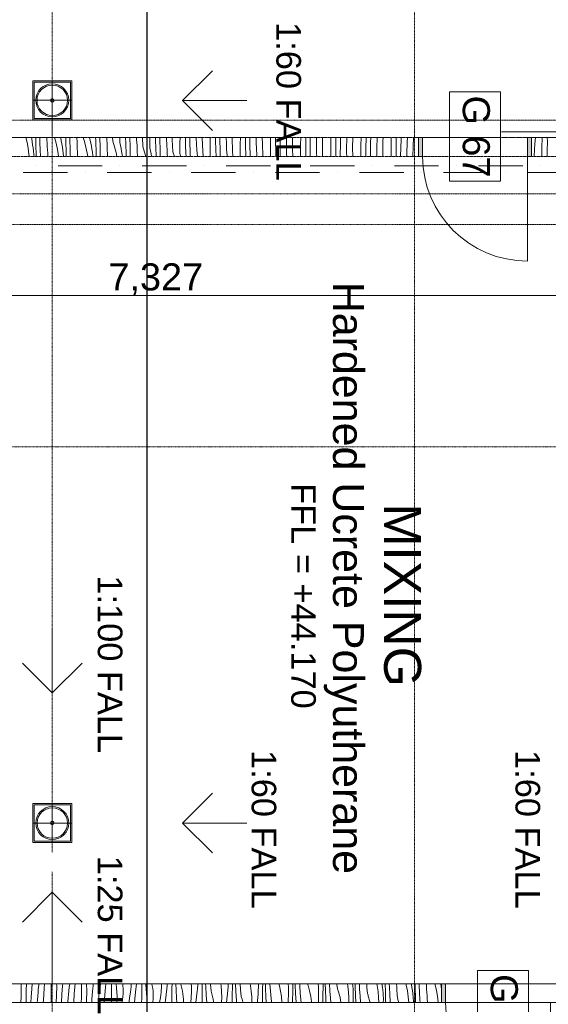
# Model space of a CAD drawing. Header units: millimetres. Extents: x 717341 to 1268805, y 442333 to 701713.
# Tile 20 of 81: x 865445 to 869658, y 580567 to 588422. Entities that reach past the tile are written whole.
import ezdxf

# ---------------------------------------------------------------- set-up
doc = ezdxf.new("R2010")
doc.units = ezdxf.units.MM
doc.linetypes.add('PDF_IMPORT', pattern=[1, 0.8, -0.2])
doc.layers.add('PDF2_Geometry', color=7, linetype='Continuous')
doc.layers.add('PDF2_Text', color=7, linetype='Continuous')
doc.layers.add('PDF2_Solid Fills', color=7, linetype='Continuous', true_color=0xffffff)
doc.styles.add('PDF Arial', font='arial.ttf')

msp = doc.modelspace()

# ---------------------------------------------------------------- hatches: boundary and pattern name
at = {"layer": 'PDF2_Solid Fills', "transparency": 33554559}
for points in [[(868624.5, 587482.2), (868656.6, 587482.2), (868656.6, 587332.1), (868624.5, 587332.1)], [(869524.5, 587332.1), (869492.5, 587332.1), (869492.5, 587482.2), (869524.5, 587482.2)], [(868808.1, 580730.2), (868840.1, 580730.2), (868840.1, 580580.2), (868808.1, 580580.2)]]:
    msp.add_hatch(color=256, dxfattribs=at).paths.add_polyline_path(points)

# ---------------------------------------------------------------- linework, layer by layer
at = {"layer": 'PDF2_Geometry', "linetype": 'PDF_IMPORT', "lineweight": 25, "ltscale": 0.188937}
msp.add_lwpolyline([(866459, 627010.3), (866459, 567365.1)], dxfattribs=at)
at = {"layer": 'PDF2_Geometry', "linetype": 'PDF_IMPORT', "lineweight": 15, "ltscale": 0.157481}
for points in [[(868591.5, 626167.8), (868591.5, 568200.3)], [(975343, 585014.3), (851015.6, 585014.3)]]:
    msp.add_lwpolyline(points, dxfattribs=at)
at = {"layer": 'PDF2_Geometry', "color": 8, "linetype": 'PDF_IMPORT', "lineweight": 9, "ltscale": 0.044449, "true_color": 0x6e6e6e}
for points in [[(865704.6, 587934), (865694.3, 605651.9)], [(865704.6, 581779), (865704.6, 587496.7)], [(865704.6, 581623.9), (865704.6, 575933.8)]]:
    msp.add_lwpolyline(points, dxfattribs=at)
at = {"layer": 'PDF2_Geometry', "color": 8, "lineweight": 9, "true_color": 0x6e6e6e}
for points in [[(867256.2, 587777.5), (866742.8, 587777.5), (866981.1, 588015.5), (866742.8, 587777.5), (866981.1, 587539.2), (866742.8, 587777.5)], [(865859.6, 587934), (865549.5, 587934), (865549.5, 587623.9), (865859.6, 587623.9)], [(865859.6, 587623.9), (865859.6, 587934), (865549.5, 587934), (865549.5, 587623.9)], [(865849.6, 587633.9), (865849.6, 587924), (865559.5, 587924), (865559.5, 587633.9)], [(865849.6, 587633.9), (865849.6, 587924), (865559.5, 587924), (865559.5, 587633.9)], [(865849.6, 587924), (865559.5, 587924), (865559.5, 587633.9), (865849.6, 587633.9)], [(865704.6, 587934), (865704.6, 587623.9)], [(865859.6, 587779), (865549.5, 587779)], [(865718.1, 587779), (865714.1, 587788.5), (865704.6, 587792.5), (865695.1, 587788.5), (865691.1, 587779), (865695.1, 587769.5), (865704.6, 587765.5), (865714.1, 587769.5)], [(865718.1, 587779), (865714.1, 587788.5), (865704.6, 587792.5), (865695.1, 587788.5), (865691.1, 587779), (865695.1, 587769.5), (865704.6, 587765.5), (865714.1, 587769.5)], [(865466.5, 583289.4), (865704.6, 583051), (865704.6, 583564.2), (865704.6, 583051)], [(867256.2, 582012.8), (866742.8, 582012.8), (866981.1, 581774.5), (866742.8, 582012.8), (866981.1, 582250.8), (866742.8, 582012.8)], [(865859.6, 581857.7), (865549.5, 581857.7), (865549.5, 582167.8), (865859.6, 582167.8)], [(865859.6, 581857.7), (865859.6, 582167.8), (865549.5, 582167.8), (865549.5, 581857.7)], [(865849.6, 582157.8), (865849.6, 581867.8), (865559.5, 581867.8), (865559.5, 582157.8)], [(865849.6, 581867.8), (865849.6, 582157.8), (865559.5, 582157.8), (865559.5, 581867.8)], [(865704.6, 582167.8), (865704.6, 581857.7)], [(865859.6, 582012.8), (865549.5, 582012.8)], [(865718.1, 582012.8), (865714.1, 582022.3), (865704.6, 582026.3), (865695.1, 582022.3), (865691.1, 582012.8), (865695.1, 582003), (865704.6, 581999), (865714.1, 582003)], [(865718.1, 582012.8), (865714.1, 582022.3), (865704.6, 582026.3), (865695.1, 582022.3), (865691.1, 582012.8), (865695.1, 582003), (865704.6, 581999), (865714.1, 582003)]]:
    msp.add_lwpolyline(points, close=True, dxfattribs=at)
for points in [[(865859.6, 587934), (865549.5, 587934)], [(865549.5, 587934), (865549.5, 587623.9)], [(865704.6, 587934), (865704.6, 587623.9)], [(865859.6, 587623.9), (865859.6, 587934)], [(865859.6, 587779), (865549.5, 587779)], [(865704.6, 587496.7), (865704.6, 587779)], [(865549.5, 587623.9), (865859.6, 587623.9)], [(865704.6, 583051), (865942.6, 583289.4)], [(865549.5, 581857.7), (865549.5, 582167.8)], [(865549.5, 582167.8), (865859.6, 582167.8)], [(865559.5, 581867.8), (865559.5, 582157.8)], [(865559.5, 582157.8), (865849.6, 582157.8)], [(865704.6, 581857.7), (865704.6, 582167.8)], [(865849.6, 582157.8), (865849.6, 581867.8)], [(865859.6, 582167.8), (865859.6, 581857.7)], [(865859.6, 582012.8), (865549.5, 582012.8)], [(865859.6, 581857.7), (865549.5, 581857.7)], [(865849.6, 581867.8), (865559.5, 581867.8)], [(865704.6, 580948.3), (865704.6, 581461.7), (865942.6, 581223.3), (865704.6, 581461.7), (865466.5, 581223.3), (865704.6, 581461.7)], [(865704.6, 581227.8), (865704.6, 580714.5)]]:
    msp.add_lwpolyline(points, dxfattribs=at)
at = {"layer": 'PDF2_Geometry', "lineweight": 15}
for points in [[(868871.6, 587847.5), (868871.6, 587133.8), (869277.5, 587133.8), (869277.5, 587847.5)], [(869094.9, 580837.7), (869094.9, 580124.1), (869500.5, 580124.1), (869500.5, 580837.7)]]:
    msp.add_lwpolyline(points, close=True, dxfattribs=at)
at = {"layer": 'PDF2_Geometry', "linetype": 'PDF_IMPORT', "lineweight": 9, "ltscale": 0.044449}
for points in [[(888252.5, 587619.4), (875323.7, 587619.4), (863098.7, 587619.4)], [(888252.5, 585014.3), (888252.5, 586789.2), (863098.7, 586789.2)]]:
    msp.add_lwpolyline(points, dxfattribs=at)
at = {"layer": 'PDF2_Geometry', "lineweight": 18}
for points in [[(869285.2, 587527.2), (872185.4, 587527.2)], [(862766.6, 586220.8), (862864.4, 586220.8), (870191.4, 586220.8), (873091.4, 586220.8), (873189.2, 586220.8)]]:
    msp.add_lwpolyline(points, dxfattribs=at)
at = {"layer": 'PDF2_Geometry', "linetype": 'PDF_IMPORT', "lineweight": 13, "ltscale": 0.91445}
for points in [[(874591.5, 587482.2), (862816.3, 587482.2)], [(862816.3, 587332.1), (874591.5, 587332.1)]]:
    msp.add_lwpolyline(points, dxfattribs=at)
at = {"layer": 'PDF2_Geometry', "linetype": 'PDF_IMPORT', "lineweight": 18, "ltscale": 0.044449}
for points in [[(874591.5, 587482.2), (863098.7, 587482.2)], [(874591.5, 587032.3), (863098.7, 587032.3)]]:
    msp.add_lwpolyline(points, dxfattribs=at)
at = {"layer": 'PDF2_Geometry', "lineweight": 20}
for points in [[(865519.5, 587332.1), (865517.9, 587350.2), (865511.5, 587396.8), (865503.1, 587443.1), (865494.2, 587482.2)], [(865553.8, 587375.8), (865551.1, 587400.2), (865548, 587424.5), (865544.6, 587448.8), (865540.7, 587473), (865539.1, 587482.2)], [(865573.2, 587482.2), (865574.4, 587416.2), (865576.1, 587346.4), (865576.6, 587332.1)], [(865605.3, 587482.2), (865606.3, 587440.4), (865608.3, 587383.2), (865610.7, 587332.1)], [(865661.9, 587482.2), (865662.4, 587464.9), (865663.5, 587438.3), (865664.8, 587411.7), (865666.3, 587385.1), (865668, 587358.5), (865669.8, 587332.1)], [(865754.7, 587332.1), (865751.7, 587354.4), (865743.3, 587400.7), (865732.8, 587446.6), (865723.1, 587482.2)], [(865793.9, 587333.4), (865791.2, 587357.8), (865788.2, 587382.2), (865784.7, 587406.5), (865780.9, 587430.7), (865776.6, 587454.9), (865772, 587479), (865771.3, 587482.2)], [(865813.3, 587443.6), (865812.8, 587453), (865812.4, 587462.3), (865811.9, 587471.7), (865811.5, 587481), (865811.4, 587482.2)], [(865844.7, 587482.2), (865845, 587455.2), (865846.4, 587398), (865848.4, 587340.9), (865848.8, 587332.1)], [(865900.8, 587482.2), (865901, 587475.8), (865901.7, 587449.2), (865902.6, 587422.5), (865903.7, 587395.9), (865905, 587369.3), (865906.4, 587342.7), (865907.1, 587332.1)], [(865988.2, 587332.1), (865983.4, 587358.4), (865973, 587404.3), (865960.5, 587449.6), (865950, 587482.2)], [(866029.3, 587332.1), (866028.3, 587339.8), (866024.9, 587364.1), (866021, 587388.4), (866016.8, 587412.5), (866012.1, 587436.6), (866007.1, 587460.6), (866002.2, 587482.2)], [(866049.8, 587482.2), (866050, 587476.1)], [(866053.5, 587401.3), (866053, 587410.6), (866052.5, 587420), (866052.1, 587429.3), (866051.6, 587438.7), (866051.2, 587448), (866050.8, 587457.4), (866050.4, 587466.7), (866050, 587476.1)], [(866084.5, 587470), (866084, 587481.1), (866083.9, 587482.2)], [(866084.5, 587470), (866085.2, 587412.8), (866086.5, 587355.7), (866087.4, 587332.1)], [(866138.9, 587482.2), (866140.6, 587460.1)], [(866140.6, 587460.1), (866141.1, 587433.5), (866141.8, 587406.8), (866142.7, 587380.2), (866143.8, 587353.6), (866144.9, 587332.1)], [(866184.6, 587482.2), (866186.2, 587452)], [(866186.2, 587452), (866200.7, 587407.3), (866213.1, 587361.9), (866219.9, 587332.1)], [(866242.1, 587482.2), (866241.8, 587442.2)], [(866288.4, 587482.2), (866290.1, 587433.7)], [(866324.6, 587427.6), (866324.1, 587438.7), (866323.7, 587449.8), (866323.2, 587460.9), (866322.8, 587472), (866322.4, 587482.2)], [(866380.7, 587417.7), (866377.1, 587465.9), (866376.1, 587482.2)], [(866422.5, 587482.2), (866426.4, 587409.7)], [(866482, 587399.9), (866482.5, 587478.6), (866482.5, 587482.2)], [(866530.2, 587391.4), (866527.5, 587467.6), (866527.1, 587482.2)], [(866561.3, 587482.2), (866561.5, 587474.1)], [(866564.8, 587385.3), (866564.3, 587396.4), (866563.8, 587407.5), (866563.4, 587418.6), (866562.9, 587429.7), (866562.5, 587440.8), (866562.2, 587451.9), (866561.8, 587463), (866561.5, 587474.1)], [(866620.8, 587375.4), (866617.2, 587423.6), (866614.3, 587471.8), (866613.9, 587482.2)], [(866666.5, 587367.4), (866661.4, 587462.9), (866660.8, 587482.2)], [(866722.1, 587357.5), (866722.6, 587436.2), (866722.9, 587482.2)], [(866770.4, 587349), (866767.6, 587425.3), (866766.2, 587482.2)], [(866800.6, 587482.2), (866801.6, 587431.7)], [(866861, 587333.1), (866857.4, 587381.2), (866854.5, 587429.4), (866852.3, 587477.7), (866852.2, 587482.2)], [(866899.7, 587482.2), (866901.5, 587420.5), (866906.2, 587332.1)], [(866963.4, 587482.2), (866963.3, 587472.6), (866962.7, 587393.9), (866962.3, 587332.1)], [(867005.5, 587482.2), (867005.8, 587459.2), (867007.8, 587383), (867009.6, 587332.1)], [(867041.8, 587389.4), (867040.4, 587455.5), (867040.2, 587482.2)], [(867091, 587482.2), (867092.4, 587435.3), (867094.6, 587387.1), (867097.5, 587338.9), (867098, 587332.1)], [(867138.8, 587482.2), (867138.8, 587473.8), (867141.7, 587378.2), (867144.1, 587332.1)], [(867203.8, 587482.2), (867203.4, 587430.2), (867202.9, 587351.6), (867202.8, 587332.1)], [(867245, 587482.2), (867245.9, 587416.9), (867247.9, 587340.6), (867248.2, 587332.1)], [(867281.9, 587347), (867280.6, 587413.1), (867280.1, 587479.2), (867280.1, 587482.2)], [(867330.5, 587482.2), (867331.1, 587441.3), (867332.6, 587393), (867334.7, 587344.8), (867335.5, 587332.1)], [(867378.7, 587482.2), (867379, 587431.4), (867381.8, 587335.8), (867382, 587332.1)], [(867444.2, 587482.2), (867444.1, 587466.6), (867443.6, 587387.9), (867443.2, 587332.1)], [(867484.8, 587482.2), (867484.9, 587450.9), (867486.1, 587374.6), (867487.2, 587332.1)], [(867520.5, 587482.2), (867520.2, 587436.9), (867520.7, 587370.8), (867521.5, 587332.1)], [(867570.5, 587482.2), (867570.5, 587447.2), (867571.3, 587398.9), (867572.7, 587350.7), (867573.5, 587332.1)], [(867618.5, 587482.2), (867619.1, 587389.1), (867620.8, 587332.1)], [(867684.7, 587482.2), (867684.3, 587424.2), (867683.7, 587345.6), (867683.6, 587332.1)], [(867724.7, 587482.2), (867725.1, 587408.5), (867726.2, 587332.2), (867726.2, 587332.1)], [(867761.2, 587482.2), (867760.8, 587460.6), (867760.4, 587394.5), (867760.8, 587332.1)], [(867811.1, 587482.2), (867810.7, 587453.2), (867810.7, 587404.9), (867811.4, 587356.6), (867812.1, 587332.1)], [(867859.3, 587482.2), (867858.7, 587442.4), (867859.2, 587346.7), (867859.7, 587332.1)], [(867925.2, 587482.2), (867925, 587460.6), (867924.4, 587381.9), (867924.1, 587332.1)], [(867965.1, 587482.2), (867964.9, 587442.5), (867965.2, 587366.2), (867965.7, 587332.1)], [(868002.2, 587482.2), (868000.9, 587418.3), (868000.5, 587352.2), (868000.6, 587332.1)], [(868052.3, 587482.2), (868051.6, 587459.1), (868050.8, 587410.8), (868050.8, 587362.5), (868051.3, 587332.1)], [(868100.2, 587482.2), (868098.8, 587400), (868099.2, 587332.1)], [(868165.7, 587482.2), (868165.1, 587418.3), (868164.6, 587339.6), (868164.5, 587332.1)], [(868205.6, 587482.2), (868205.5, 587476.5), (868205, 587400.2), (868205.3, 587332.1)], [(868243.8, 587482.2), (868242.4, 587442), (868241.1, 587375.9), (868240.8, 587332.1)], [(868293.1, 587465.1), (868291.7, 587416.8), (868291, 587368.5), (868291, 587332.1)], [(868293.9, 587482.2), (868293.2, 587465.1)], [(868341.8, 587482.2), (868340.6, 587453.3), (868338.9, 587357.7), (868339.1, 587332.1)], [(868406.1, 587482.2), (868405.9, 587454.6), (868405.3, 587375.9), (868405, 587332.1)], [(868446.4, 587482.2), (868445.6, 587434.1), (868445.2, 587357.8), (868445.3, 587332.1)], [(868485.5, 587482.2), (868484.8, 587465.7), (868482.5, 587399.7), (868481.2, 587333.6), (868481.2, 587332.1)], [(868533.3, 587422.7), (868534.5, 587451.7), (868536, 587480.7), (868536.1, 587482.2)], [(868583.6, 587482.2), (868580.7, 587411), (868579.4, 587332.1)], [(869555.8, 587482.2), (869551.3, 587432.6), (869545, 587337.1), (869545, 587332.1)], [(869608.5, 587482.2), (869608.5, 587478.9), (869607.8, 587400.1), (869607.3, 587332.1)], [(869650.1, 587482.2), (869652.6, 587451.1), (869649.6, 587374.9), (869648.3, 587332.1)], [(865553.8, 587375.8), (865555.4, 587365.1), (865556.8, 587354.5), (865557.9, 587343.8), (865558.8, 587333), (865558.9, 587332.1)], [(865813.3, 587443.6), (865814.5, 587373.8), (865815.5, 587332.1)], [(866053.5, 587401.3), (866054.6, 587332.1)], [(866241.8, 587442.2), (866247.2, 587418.3), (866252.3, 587394.3), (866256.9, 587370.2), (866261.2, 587346), (866263.4, 587332.1)], [(866293.6, 587358.9), (866293.1, 587368.3), (866292.7, 587377.6), (866292.2, 587387), (866291.8, 587396.3), (866291.3, 587405.7), (866290.9, 587415), (866290.5, 587424.4), (866290.1, 587433.7)], [(866324.6, 587427.6), (866325.3, 587370.5), (866326.2, 587332.1)], [(866380.7, 587417.7), (866381.2, 587391.1), (866382, 587364.5), (866382.9, 587337.9), (866383.1, 587332.1)], [(866426.4, 587409.7), (866440.8, 587364.9), (866449.8, 587332.1)], [(866482, 587399.9), (866487.4, 587376), (866492.4, 587351.9), (866496.2, 587332.1)], [(866530.2, 587391.4), (866530.6, 587382), (866531, 587372.7), (866531.5, 587363.3), (866531.9, 587354), (866532.3, 587344.6), (866532.8, 587335.3), (866533, 587332.1)], [(866564.8, 587385.3), (866565.4, 587332.1)], [(866620.8, 587375.4), (866621.4, 587348.8), (866621.8, 587332.1)], [(866804.9, 587342.9), (866804.4, 587354), (866803.9, 587365.1), (866803.5, 587376.2), (866803.1, 587387.3), (866802.7, 587398.4), (866802.3, 587409.5), (866802, 587420.6), (866801.6, 587431.7)], [(867041.8, 587389.4), (867042.1, 587378.3), (867042.4, 587367.2), (867042.8, 587356.1), (867043.2, 587345), (867043.6, 587333.9), (867043.7, 587332.1)], [(868533.3, 587422.7), (868531.8, 587374.4), (868531.2, 587332.1)], [(865793.9, 587333.4), (865794.1, 587332.1)], [(866293.6, 587358.9), (866294, 587332.1)], [(866677.9, 587332.1), (866666.5, 587367.4)], [(866722.1, 587357.5), (866727.5, 587333.6), (866727.8, 587332.1)], [(866770.4, 587349), (866770.8, 587339.7), (866771.1, 587332.1)], [(866804.9, 587342.9), (866805, 587332.1)], [(866861, 587333.1), (866861, 587332.1)], [(867281.9, 587347), (867282.2, 587335.9), (867282.4, 587332.1)], [(865456.1, 580730.2), (865455.9, 580704.1), (865455.2, 580625.4), (865454.8, 580580.2)], [(865499.6, 580730.2), (865497.6, 580678.8), (865495.5, 580602.5), (865495.2, 580580.2)], [(865543.6, 580730.2), (865540.6, 580689.8), (865536.6, 580623.9), (865534.5, 580580.2)], [(865597.4, 580730.2), (865596, 580717.4), (865593.2, 580688.6), (865590.7, 580659.6), (865588.4, 580630.7), (865586.4, 580601.8), (865585.1, 580580.2)], [(865642.7, 580730.2), (865639.5, 580694.1), (865633.3, 580598.6), (865632.6, 580580.2)], [(865696.6, 580730.2), (865696, 580661.8), (865695.4, 580583.1), (865695.3, 580580.2)], [(865739.3, 580730.2), (865740.6, 580712.8), (865737.8, 580636.5), (865736.2, 580580.2)], [(865787.5, 580730.2), (865785.7, 580713.4), (865780.7, 580647.5), (865776.7, 580581.5), (865776.6, 580580.2)], [(865844, 580730.2), (865839.2, 580704), (865836.2, 580675.1), (865833.4, 580646.2), (865830.8, 580617.3), (865828.6, 580588.4), (865828, 580580.2)], [(865886.6, 580730.2), (865879.6, 580651.7), (865875, 580580.2)], [(865937.2, 580730.2), (865936.9, 580698.1), (865936.2, 580619.4), (865935.8, 580580.2)], [(865976.3, 580730.2), (865980.8, 580670.4), (865977.9, 580594.1), (865977.5, 580580.2)], [(866029.3, 580730.2), (866029.3, 580713.8), (866028.2, 580692.4), (866025.8, 580671.1), (866020.9, 580605.1), (866019.3, 580580.2)], [(866090.1, 580730.2), (866087.3, 580705.3), (866079.3, 580661.6), (866076.3, 580632.8), (866073.5, 580603.9), (866071.4, 580580.2)], [(866131, 580730.2), (866128.2, 580704.7), (866119.8, 580609.4), (866117.9, 580580.2)], [(866177.8, 580730.2), (866177.4, 580697.5), (866177, 580655.8), (866176.3, 580580.2)], [(866213.6, 580730.2), (866215.7, 580697.7), (866220.9, 580628.1), (866219.1, 580580.2)], [(866266.2, 580730.2), (866268.1, 580714.3), (866269.4, 580692.9), (866269.5, 580671.5), (866268.3, 580650), (866265.9, 580628.7), (866262.3, 580580.2)], [(866333.6, 580730.2), (866332.5, 580707), (866327.4, 580662.9), (866319.5, 580619.3), (866316.4, 580590.4), (866315.4, 580580.2)], [(866375.9, 580730.2), (866368.3, 580662.3), (866361.1, 580580.2)], [(866418.5, 580730.2), (866418.1, 580697), (866417.6, 580655.2), (866417.2, 580613.4), (866416.9, 580580.2)], [(866451, 580730.2), (866451.3, 580725), (866455.9, 580655.4), (866461.1, 580585.7), (866460.9, 580580.2)], [(866498.3, 580730.2), (866502, 580714.4), (866505.7, 580693.3), (866508.2, 580672), (866509.5, 580650.6), (866509.6, 580629.1), (866508.4, 580607.7), (866506.1, 580586.4), (866505.6, 580580.2)], [(866574.5, 580730.2), (866574.8, 580708.9), (866572.6, 580664.6), (866567.5, 580620.6), (866560.2, 580580.2)], [(866620.9, 580730.2), (866620.7, 580728.7), (866619.1, 580715), (866608.4, 580620), (866604.9, 580580.2)], [(866659.2, 580730.2), (866658.7, 580696.4), (866658.2, 580654.6), (866657.7, 580612.9), (866657.4, 580580.2)], [(866688.6, 580730.2), (866691.4, 580682.7), (866696, 580613), (866698.5, 580580.2)], [(866729.6, 580730.2), (866731.2, 580713.5), (866737.3, 580693), (866742.2, 580672.1), (866745.9, 580650.9), (866748.4, 580629.6), (866749.7, 580608.2), (866749.7, 580586.8), (866749.4, 580580.2)], [(866812.7, 580730.2), (866814.3, 580711), (866815, 580666.6), (866812.8, 580622.3), (866807.9, 580580.2)], [(866864.8, 580730.2), (866864.6, 580727.4), (866863.5, 580713.7), (866862.3, 580700), (866860.9, 580686.3), (866859.3, 580672.7), (866848.9, 580580.2)], [(866900.1, 580730.2), (866899.5, 580695.9), (866898.9, 580654.1), (866898.3, 580612.3), (866898, 580580.2)], [(866926.5, 580730.2), (866927.5, 580710), (866931.5, 580640.3), (866935.5, 580580.2)], [(866965.7, 580730.2), (866965.9, 580728.1), (866971.3, 580671.2), (866977.4, 580650.6), (866982.3, 580629.7), (866986, 580608.6), (866988.5, 580587.3), (866988.9, 580580.2)], [(867048.3, 580730.2), (867050.8, 580712.8), (867054.4, 580668.6), (867055.1, 580624.3), (867052.9, 580580.2)], [(867107, 580730.2), (867106.9, 580726.2), (867106.4, 580712.5), (867105.6, 580698.7), (867104.7, 580685), (867103.7, 580671.3), (867102.4, 580657.6), (867101, 580644), (867099.4, 580630.3), (867093.8, 580580.2)], [(867140.9, 580730.2), (867140.3, 580695.3), (867139.6, 580653.5), (867139, 580611.7), (867138.6, 580580.2)], [(867164.5, 580730.2), (867167.6, 580667.7), (867171.7, 580598), (867172.9, 580580.2)], [(867202.4, 580730.2), (867206.1, 580685.7), (867211.5, 580628.8), (867217.6, 580608.3), (867222.5, 580587.4), (867223.7, 580580.2)], [(867281.2, 580730.2), (867284.5, 580714.4), (867291, 580670.5), (867294.5, 580626.3), (867295.2, 580581.9), (867295.1, 580580.2)], [(867347.4, 580697.6), (867347, 580683.9), (867346.5, 580670.1), (867345.8, 580656.4), (867344.9, 580642.7), (867343.8, 580629), (867342.6, 580615.3), (867341.1, 580601.6), (867339.5, 580588), (867338.7, 580580.2)], [(867347.4, 580697.6), (867347.3, 580730.2)], [(867381.9, 580730.2), (867381.2, 580694.8), (867380.5, 580653), (867379.8, 580611.2), (867379.3, 580580.2)], [(867402.9, 580730.2), (867404.3, 580695.1), (867407.8, 580625.4), (867410.4, 580580.2)], [(867439.3, 580730.2), (867441.5, 580700.4), (867446.2, 580643.4), (867451.6, 580586.5), (867453.5, 580580.2)], [(867511.2, 580730.2), (867515.4, 580715.4), (867524.7, 580672), (867531.1, 580628.1), (867534.7, 580583.9), (867534.7, 580580.2)], [(867587.5, 580655.3), (867587.4, 580702.3), (867586.1, 580730.2)], [(867622.9, 580730.2), (867622.2, 580694.2), (867621.4, 580652.4), (867620.6, 580610.6), (867620.1, 580580.2)], [(867641.3, 580730.2), (867641.6, 580722.5), (867644.4, 580652.8), (867647.9, 580583), (867648.1, 580580.2)], [(867676.6, 580730.2), (867677.5, 580715), (867681.6, 580658), (867686.3, 580601.1), (867688.3, 580580.2)], [(867739.4, 580730.2), (867741.2, 580723.3), (867743.5, 580715.8), (867755.5, 580673.1), (867764.8, 580629.7), (867771.3, 580585.8), (867771.7, 580580.2)], [(867827.7, 580612.9), (867827.6, 580660), (867825.4, 580706.9), (867823.3, 580730.2)], [(867862.5, 580730.2), (867862.8, 580725.9), (867863.2, 580715.2), (867863.3, 580704.4), (867863.2, 580693.6), (867862.3, 580651.9), (867861.5, 580610.1), (867861, 580580.2)], [(867880, 580730.2), (867881.7, 580680.2), (867884.6, 580610.4), (867886.1, 580580.2)], [(867914.3, 580730.2), (867914.3, 580729.8), (867917.7, 580672.7), (867921.7, 580615.7), (867924.7, 580580.2)], [(867973.3, 580730.2), (867973.5, 580727.6), (867974.1, 580719.7), (867975, 580711.9), (867976.2, 580704.1), (867977.6, 580696.3), (867979.4, 580688.6), (867981.4, 580681), (867983.6, 580673.4), (867995.7, 580630.7), (868005, 580587.3), (868006, 580580.2)], [(868067.8, 580580.2), (868067.7, 580617.6), (868065.5, 580664.6), (868061.3, 580711.4), (868058.7, 580730.2)], [(868098.2, 580730.2), (868098.8, 580726.4), (868100.2, 580715.7), (868101.4, 580705), (868102.3, 580694.3), (868102.9, 580683.6), (868103.3, 580672.8), (868103.4, 580662), (868103.3, 580651.3), (868102.4, 580609.5), (868101.9, 580580.2)], [(868119, 580730.2), (868119.5, 580707.6), (868121.8, 580637.8), (868124.2, 580580.2)], [(868152.4, 580730.2), (868154.4, 580687.4), (868157.8, 580630.3), (868161.4, 580580.2)], [(868210.7, 580730.2), (868211.4, 580719.7), (868213.2, 580693.2), (868213.6, 580685.3), (868214.2, 580677.4), (868215.1, 580669.6), (868216.3, 580661.8), (868217.8, 580654), (868219.5, 580646.3), (868221.5, 580638.6), (868223.8, 580631.1), (868235.8, 580588.4), (868237.6, 580580.2)], [(868307.6, 580580.2), (868305.7, 580622.3), (868301.4, 580669.1), (868295.1, 580715.7), (868292.5, 580730.2)], [(868337.3, 580694.7), (868334.7, 580719.1), (868333.3, 580730.2)], [(868337.3, 580694.7), (868338.9, 580684.1), (868340.3, 580673.4), (868341.5, 580662.7), (868342.4, 580652), (868343, 580641.2), (868343.4, 580630.5), (868343.6, 580619.7), (868343.5, 580608.9), (868342.8, 580580.2)], [(868358, 580730.2), (868359.6, 580665.3), (868362, 580595.5), (868362.6, 580580.2)], [(868390.8, 580730.2), (868391.8, 580702.2), (868394.6, 580645.1), (868397.9, 580588), (868398.5, 580580.2)], [(868448.4, 580730.2), (868449.9, 580704), (868451.5, 580677.4), (868453.4, 580650.8), (868453.7, 580642.9), (868454.4, 580635.1), (868455.3, 580627.2), (868456.4, 580619.4), (868457.9, 580611.6), (868459.6, 580603.9), (868461.6, 580596.3), (868463.9, 580588.7), (868466.3, 580580.2)], [(868545.8, 580580.2), (868541.5, 580626.8), (868535.2, 580673.4), (868526.8, 580719.7), (868524.4, 580730.2)], [(868577.4, 580652.3), (868574.8, 580676.7), (868571.7, 580701.1), (868568.3, 580725.4), (868567.5, 580730.2)], [(868597.4, 580730.2), (868598.1, 580692.7), (868599.8, 580622.9), (868601.2, 580580.2)], [(868629.6, 580730.2), (868630, 580716.9), (868632, 580659.8), (868634.7, 580602.7), (868636, 580580.2)], [(868686.6, 580730.2), (868687.3, 580714.9), (868688.5, 580688.2), (868690, 580661.6), (868691.7, 580635.1), (868693.5, 580608.5), (868693.9, 580600.6), (868694.5, 580592.7), (868695.4, 580584.9), (868696.1, 580580.2)], [(868782.1, 580580.2), (868781.7, 580584.4), (868775.4, 580631), (868767, 580677.3), (868756.5, 580723.2), (868754.6, 580730.2)], [(868808.1, 580685.2), (868804.6, 580707.3), (868800.6, 580730.2)], [(867587.5, 580655.3), (867587.2, 580641.5), (867586.6, 580627.8), (867585.9, 580614.1), (867585, 580600.3), (867584, 580586.6), (867583.4, 580580.2)], [(867827.7, 580612.9), (867827.3, 580599.2), (867826.8, 580585.4), (867826.5, 580580.2)], [(868577.5, 580652.3), (868579.1, 580641.7), (868580.5, 580631), (868581.7, 580620.3), (868582.6, 580609.6), (868583.2, 580598.9), (868583.6, 580588.1), (868583.7, 580580.2)]]:
    msp.add_lwpolyline(points, dxfattribs=at)
at = {"layer": 'PDF2_Geometry', "lineweight": 13}
for points in [[(868624.5, 587482.2), (868624.5, 587332.1)], [(869524.5, 587482.2), (869524.5, 587332.1)], [(868808.1, 580730.2), (868808.1, 580580.2)]]:
    msp.add_lwpolyline(points, close=True, dxfattribs=at)
at = {"layer": 'PDF2_Geometry', "lineweight": 20}
for points in [[(868624.5, 587482.2), (868656.6, 587482.2), (868656.6, 587332.1), (868624.5, 587332.1)], [(869524.5, 587332.1), (869492.5, 587332.1), (869492.5, 587482.2), (869524.5, 587482.2)], [(868808.1, 580730.2), (868840.1, 580730.2), (868840.1, 580580.2), (868808.1, 580580.2)]]:
    msp.add_lwpolyline(points, close=True, dxfattribs=at)
at = {"layer": 'PDF2_Geometry', "lineweight": 18}
for points in [[(869492.5, 587332.1), (869492.5, 586496.2, -0.414149), (868656.6, 587332.1)], [(869676.3, 580580.2), (869676.3, 579744.2, -0.414199), (868840.1, 580580.2)]]:
    msp.add_lwpolyline(points, format="xyb", dxfattribs=at)
at = {"layer": 'PDF2_Geometry', "lineweight": 9}
for points in [[(865573.5, 587257.1), (865573.5, 587257.1)], [(866102.7, 587257.1), (865750.1, 587257.1)], [(866243.9, 587257.1), (866243.9, 587257.1)], [(866773.1, 587257.1), (866420.2, 587257.1)], [(866914.1, 587257.1), (866914.1, 587257.1)], [(867443.2, 587257.1), (867090.7, 587257.1)], [(867584.5, 587257.1), (867584.5, 587257.1)], [(868113.7, 587257.1), (867760.8, 587257.1)], [(868254.7, 587257.1), (868254.7, 587257.1)], [(868783.8, 587257.1), (868431.2, 587257.1)], [(868925.1, 587257.1), (868925.1, 587257.1)], [(869454.3, 587257.1), (869101.4, 587257.1)], [(869595.3, 587257.1), (869595.3, 587257.1)]]:
    msp.add_lwpolyline(points, dxfattribs=at)
at = {"layer": 'PDF2_Geometry', "color": 7, "lineweight": 0, "true_color": 0xffffff}
for points in [[(865825.1, 587204.3), (865472.3, 587204.3)], [(865966.1, 587204.3), (865966.1, 587204.3)], [(866495.5, 587204.3), (866142.7, 587204.3)], [(866636.5, 587204.3), (866636.5, 587204.3)], [(867165.7, 587204.3), (866812.8, 587204.3)], [(867306.7, 587204.3), (867306.7, 587204.3)], [(867835.8, 587204.3), (867483.3, 587204.3)], [(867977.1, 587204.3), (867977.1, 587204.3)], [(868506.3, 587204.3), (868153.4, 587204.3)], [(868647.3, 587204.3), (868647.3, 587204.3)], [(869176.4, 587204.3), (868823.8, 587204.3)], [(869317.7, 587204.3), (869317.7, 587204.3)], [(869846.9, 587204.3), (869494, 587204.3)]]:
    msp.add_lwpolyline(points, dxfattribs=at)
at = {"layer": 'PDF2_Geometry', "linetype": 'PDF_IMPORT', "lineweight": 13, "ltscale": 0.996891}
for points in [[(874597.5, 580730.2), (862476.3, 580730.2)], [(862476.3, 580580.2), (874747.6, 580580.2)]]:
    msp.add_lwpolyline(points, dxfattribs=at)
at = {"layer": 'PDF2_Geometry', "color": 8, "lineweight": 9, "true_color": 0x6e6e6e}
for centre, radius in [((865704.5, 587779), 131.8), ((865704.5, 587779), 131.8), ((865704.5, 587779), 131.8), ((865704.6, 587779), 121.8), ((865704.6, 587779), 121.8), ((865704.6, 587779), 121.8), ((865704.8, 582012.7), 131.6), ((865704.8, 582012.7), 131.6), ((865704.8, 582012.7), 131.6), ((865704.8, 582012.8), 121.6), ((865704.8, 582012.8), 121.6), ((865704.8, 582012.8), 121.6)]:
    msp.add_circle(centre, radius, dxfattribs=at)
for centre, start, end in [((865704.5, 587778.9), 179.76027, 0.23973), ((865704.6, 582012.8), 359.76027, 180.23973)]:
    msp.add_arc(centre, 13.4, start, end, dxfattribs=at)
for points in [[(865704.6, 587792.7), (865697.1, 587792.7), (865691.1, 587786.5), (865691.1, 587779)], [(865718.1, 587779), (865718.1, 587786.5), (865712.1, 587792.7), (865704.6, 587792.7)], [(865691.1, 582012.8), (865691.1, 582005.3), (865697.1, 581999), (865704.6, 581999)], [(865704.6, 581999), (865712.1, 581999), (865718.1, 582005.3), (865718.1, 582012.8)]]:
    msp.add_open_spline(points, degree=3, dxfattribs=at)

# ---------------------------------------------------------------- texts
at = {"layer": 'PDF2_Text', "attachment_point": 7, "style": 'PDF Arial'}
for s, insert, char_height, rotation in [('1:60 FALL', (867488, 588403.3), 196.34, 270), ('G 67', (868973.5, 587817.5), 215.98, 270), ('7,327', (866151.8, 586222.2), 215.98, 360), ('Hardened Ucrete Polyutherane', (867868.7, 586332), 245.427, 270), ('FFL = +44.170', (867606.1, 584724.4), 196.342, 270), ('MIXING', (868345.8, 584562.7), 294.51, 270), ('1:100 FALL', (866064.6, 583988.9), 196.34, 270), ('1:60 FALL', (867290.7, 582595.2), 196.34, 270), ('1:60 FALL', (869394.2, 582595.2), 196.34, 270), ('1:25 FALL', (866064.6, 581751.8), 196.34, 270), ('G 64', (869196.7, 580807.8), 215.98, 270)]:
    msp.add_mtext(s, dxfattribs=dict(at, insert=insert, char_height=char_height, rotation=rotation))

doc.saveas('drawing.dxf')
